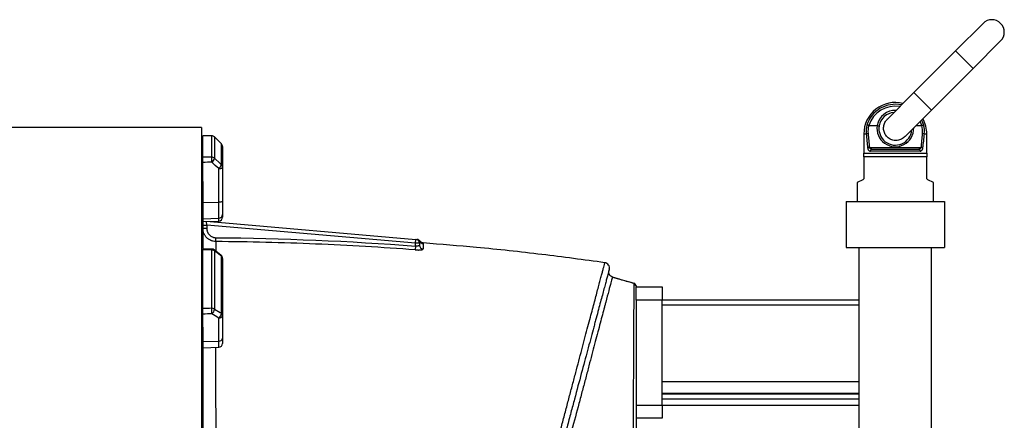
# Model space of a CAD drawing. Header units: millimetres. Extents: x 349 to 3491, y 673 to 2898.
# Tile 15 of 15: x 2706 to 3456, y 1942 to 2247. Entities that reach past the tile are written whole.
import ezdxf

# ---------------------------------------------------------------- set-up
doc = ezdxf.new("R2010")
doc.units = ezdxf.units.MM

msp = doc.modelspace()

# ---------------------------------------------------------------- linework, layer by layer
at = {"color": 7, "linetype": 'Continuous', "lineweight": 25}
for p, q in [((3439.4, 2244.24), (3418.54, 2223.38)), ((3431.97, 2209.94), (3452.83, 2230.8)), ((3418.54, 2223.38), (3386.72, 2191.56)), ((3400.15, 2178.12), (3431.97, 2209.94)), ((3386.72, 2191.56), (3366.55, 2171.39)), ((3379.99, 2157.96), (3400.15, 2178.12)), ((2844.08, 2164.98), (1160.08, 2164.98)), ((2844.08, 2164.98), (2844.08, 1381.98)), ((3352.38, 2166.48), (3358.75, 2166.48)), ((3388.51, 2166.48), (3392.77, 2166.48)), ((2845.08, 2142.22), (2845.08, 2158.59)), ((2851.83, 2142.3), (2851.83, 2158.55)), ((2859.19, 2152.53), (2853.94, 2157.73)), ((2853.96, 2157.69), (2853.96, 2141.47)), ((3348.58, 2159.98), (3348.58, 2145.48)), ((3396.58, 2145.48), (3396.58, 2159.98)), ((2844.08, 2150.4), (2845.08, 2150.4)), ((2859.2, 2136.61), (2859.2, 2152.49)), ((2860.08, 2150.4), (2860.08, 2134.61)), ((3348.58, 2145.48), (3396.58, 2145.48)), ((3352.83, 2149.7), (3392.32, 2149.7)), ((3391.59, 2146.98), (3353.57, 2146.98)), ((3354.76, 2148.48), (3390.4, 2148.48)), ((2845.08, 2123.81), (2845.08, 2138.37)), ((3396.58, 2142.48), (3348.58, 2142.48)), ((3348.58, 2142.48), (3348.58, 2126.41)), ((3396.58, 2126.41), (3396.58, 2142.48)), ((2844.08, 2134.61), (2845.08, 2134.61)), ((2857.18, 2107.96), (2857.18, 2133.58)), ((2860.08, 2134.61), (2860.08, 2108.98)), ((2844.08, 2125.91), (2845.08, 2124.97)), ((2845.08, 2123.81), (2845.08, 2072.95)), ((3347.75, 2125.07), (3343.58, 2122.98)), ((3343.58, 2122.98), (3343.58, 2108.48)), ((3401.58, 2122.98), (3397.41, 2125.07)), ((3401.58, 2108.48), (3401.58, 2122.98)), ((2845.08, 2107.81), (2857.18, 2107.96)), ((2857.18, 2095.79), (2857.18, 2107.96)), ((2860.08, 2108.98), (2860.08, 2098.63)), ((3335.08, 2108.48), (3335.08, 2073.48)), ((3335.08, 2108.48), (3410.08, 2108.48)), ((3410.08, 2108.48), (3410.08, 2073.48)), ((2845.08, 2095.39), (2857.18, 2095.79)), ((2845.08, 2093.25), (2857.18, 2093.67)), ((2850.54, 2093.44), (3007.34, 2079.72)), ((2860.08, 2098.63), (2860.08, 2096.67)), ((2845.08, 2090.64), (2848.08, 2090.64)), ((2845.08, 2088.13), (2848.08, 2088.13)), ((2848.08, 2090.64), (2848.08, 2088.13)), ((3007.08, 2076.73), (2848.08, 2090.64)), ((2855, 2078.06), (2855.02, 2081)), ((3007.08, 2076.73), (3007.34, 2079.72)), ((2845.08, 2027.04), (2845.08, 2071.78)), ((2851.83, 2027.22), (2851.83, 2071.62)), ((2858.93, 2067.56), (2853.69, 2071.69)), ((2853.96, 2070.95), (2853.96, 2026.65)), ((3007.08, 2074.64), (3006.86, 2071.71)), ((3007.08, 2074.64), (3007.08, 2076.73)), ((3010.08, 2076.73), (3007.08, 2076.73)), ((3010.08, 2076.73), (3010.08, 2075.33)), ((3335.08, 2073.48), (3410.08, 2073.48)), ((3345.08, 1680.77), (3345.08, 2073.48)), ((3400.08, 1669.24), (3400.08, 2073.48)), ((2844.08, 2065.2), (2845.08, 2065.2)), ((2859.2, 2023.42), (2859.2, 2066.82)), ((2860.08, 2065.2), (2860.08, 2022.05)), ((3157.17, 2051.06), (3173.54, 2046.42)), ((3173.54, 2046.42), (3175.08, 2044.17)), ((3175.08, 2043.96), (3175.08, 2043.66)), ((3175.08, 2043.48), (3195.08, 2043.48)), ((3175.08, 2033.48), (3175.08, 2043.48)), ((3195.08, 2043.48), (3195.08, 2033.48)), ((3195.08, 2033.48), (3175.08, 2033.48)), ((3345.08, 2033.48), (3195.08, 2033.48)), ((3195.08, 1953.48), (3195.08, 2033.48)), ((3195.08, 2029.79), (3345.08, 2029.79)), ((2844.08, 2022.05), (2845.08, 2022.05)), ((2845.08, 2012.84), (2845.08, 2022.8)), ((2857.18, 2002.22), (2857.18, 2019.75)), ((2860.08, 2022.05), (2860.08, 2004.52)), ((2844.08, 2016.1), (2845.08, 2015.45)), ((2845.08, 2012.84), (2845.08, 1907.36)), ((2860.08, 2004.52), (2860.08, 2000.52)), ((2845.08, 2001.9), (2857.18, 2002.22)), ((2845.08, 1997.1), (2857.18, 1997.52)), ((3195.08, 1971.42), (3345.08, 1971.42)), ((3195.08, 1962.61), (3345.08, 1962.61)), ((3195.08, 1962.16), (3345.08, 1962.16)), ((3195.08, 1958.16), (3345.08, 1958.16)), ((3175.08, 1953.48), (3195.08, 1953.48)), ((3195.08, 1953.48), (3195.08, 1943.48)), ((3195.08, 1953.48), (3345.08, 1953.48)), ((3195.08, 1943.48), (3175.08, 1943.48))]:
    msp.add_line(p, q, dxfattribs=at)
at = {"color": 1, "linetype": 'Continuous', "lineweight": 25}
for p, q in [((3418.54, 2223.38), (3431.97, 2209.94)), ((3386.72, 2191.56), (3400.15, 2178.12)), ((2851.85, 2158.6), (2851.83, 2158.55)), ((2853.95, 2157.73), (2853.96, 2157.69)), ((3348.58, 2159.98), (3350.46, 2159.98)), ((3394.69, 2159.98), (3396.58, 2159.98)), ((2859.19, 2152.53), (2859.2, 2152.49)), ((2848.08, 2090.64), (2847.84, 2093.35)), ((2857.18, 2093.67), (2857.18, 2095.79)), ((2857.18, 1997.52), (2857.18, 2002.22))]:
    msp.add_line(p, q, dxfattribs=at)
at = {"color": 1, "linetype": 'Continuous', "lineweight": 25, "flags": 128}
for points in [[(3392.77, 2166.48), (3391.73, 2169.09), (3391.53, 2169.5)], [(3392.58, 2170.55), (3393.14, 2169.43), (3394.17, 2166.76)]]:
    msp.add_lwpolyline(points, dxfattribs=at)
at = {"color": 7, "linetype": 'Continuous', "lineweight": 25, "flags": 128}
for points in [[(2851.85, 2158.6), (2850.13, 2158.61), (2844.95, 2158.64)], [(2859.2, 2152.49), (2854.96, 2156.69), (2853.96, 2157.69)], [(2857.18, 2133.58), (2854.5, 2136.07), (2851.94, 2138.45)], [(2853.96, 2141.47), (2858.2, 2137.54), (2859.2, 2136.61)], [(2857.18, 2133.58), (2857.75, 2133.61), (2858.3, 2133.67), (2858.8, 2133.77), (2859.24, 2133.89), (2859.59, 2134.05), (2859.86, 2134.22), (2860.02, 2134.41), (2860.08, 2134.61)], [(2860.08, 2108.98), (2860.02, 2108.78), (2859.86, 2108.6), (2859.59, 2108.42), (2859.24, 2108.27), (2858.8, 2108.14), (2858.3, 2108.04), (2857.75, 2107.98), (2857.18, 2107.96)], [(2851.9, 2072.34), (2850.18, 2072.38), (2845, 2072.49)], [(2859.2, 2066.82), (2854.96, 2070.16), (2853.96, 2070.95)], [(2853.96, 2026.65), (2858.2, 2024.04), (2859.2, 2023.42)], [(2857.18, 2019.75), (2854.5, 2021.4), (2851.94, 2022.98)]]:
    msp.add_lwpolyline(points, dxfattribs=at)
at = {"color": 7, "linetype": 'Continuous', "lineweight": 25}
for centre, radius, start, end in [((3446.12, 2237.52), 9.5, 315, 135), ((3372.58, 2159.98), 24, 75.90956, 180), ((3372.58, 2163.98), 12.5, 94.4642, 170.31383), ((3372.58, 2159.98), 24, 0, 28.86019), ((3371.78, 2161.73), 21.39, 166.39173, 184.68092), ((3351.99, 2156.06), 4.21, 92.04982, 111.35324), ((3371.83, 2161.91), 20.06, 166.77813, 184.68116), ((3372.58, 2163.98), 12.5, 170.31383, 355.5358), ((3373.32, 2161.91), 20.06, 355.31884, 13.22187), ((3393.16, 2156.06), 4.21, 68.64676, 87.95018), ((3373.37, 2161.73), 21.39, 355.31908, 13.60827), ((2851.84, 2155.52), 3.03, 45.58721, 90.08001), ((2851.83, 2155.6), 3, 45.25506, 89.6388), ((2857.08, 2150.4), 3, 0, 45.25438), ((2857.15, 2150.4), 2.93, 0.08463, 45.59477), ((3353.18, 2144.95), 4.75, 94.1261, 110.41774), ((3354.93, 2147.12), 1.37, 97.39221, 185.84863), ((3390.22, 2147.12), 1.37, 354.15137, 82.60779), ((3391.98, 2144.95), 4.75, 69.58226, 85.8739), ((2797.83, 2138.9), 54.12, 359.51693, 3.59725), ((2851.85, 2139.2), 3.09, 47.09712, 90.27007), ((2848.18, 2143.14), 6.01, 308.7079, 343.89293), ((2853.42, 2138.27), 6.01, 308.70103, 343.90692), ((2857.33, 2134.59), 2.75, 0.32175, 47.13883), ((2857.16, 2098.71), 2.92, 270.41432, 358.4735), ((2857.08, 2096.67), 3, 272, 360), ((3007.08, 2076.73), 3, 0, 85), ((3007.78, 2076.67), 3, 27.90418, 84.99427), ((3008.08, 2076.65), 3, 33.7419, 84.99895), ((3013.08, 2079.49), 3, 208.06113, 265.63764), ((2851.89, 2068.1), 3.52, 54.10029, 90.88517), ((2851.83, 2069.34), 3, 51.73727, 88.70342), ((3013.05, 2075.35), 2.97, 180.42071, 266.11559), ((2857.08, 2065.2), 3, 360, 51.73662), ((2858.02, 2065.13), 2.06, 1.99694, 55.11176), ((3150.81, 2058), 4, 344.8665, 81.94522), ((2743.55, 2022.43), 108.39, 0.29277, 2.53553), ((2851.91, 2023.27), 3.96, 58.85642, 91.08881), ((2849.23, 2026.86), 4.73, 304.94144, 357.50322), ((2854.47, 2023.63), 4.73, 304.93893, 357.51793), ((2857.41, 2022.43), 2.69, 265.08211, 351.76517), ((2858.38, 2021.93), 1.7, 3.90208, 61.22795), ((2857.41, 2004.9), 2.69, 265.08211, 351.76517), ((2857.08, 2000.52), 3, 272, 0)]:
    msp.add_arc(centre, radius, start, end, dxfattribs=at)
at = {"color": 1, "linetype": 'Continuous', "lineweight": 25}
for centre, radius, start, end in [((3372.58, 2159.98), 22.63, 78.01405, 162.5663), ((3372.58, 2159.98), 21.21, 80.53271, 162.15681), ((3372.58, 2163.98), 14, 87.73211, 169.73032), ((3372.58, 2164.27), 14, 170.90214, 1.1294), ((2855.02, 2071.68), 3.19, 168.1111, 181.03627), ((2853.11, 2071.07), 0.854, 352.21491, 46.98308), ((2858.35, 2066.93), 0.854, 352.17907, 47.03426)]:
    msp.add_arc(centre, radius, start, end, dxfattribs=at)
at = {"color": 7, "linetype": 'Continuous', "lineweight": 25}
for centre, major_axis, ratio, start_param, end_param in [((3372.58, 2205.2), (0, 115.71), 0.194444, 1.969536, 2.071025), ((3372.58, 2205.2), (0, 115.71), 0.194444, 4.212161, 4.313649), ((2774.12, 1773.48), (11125.18, -68.07), 0.034655, 1.564022, 1.56463), ((3372.58, 2204.91), (0, 115.71), 0.207407, 1.969536, 2.071025), ((3372.58, 2204.91), (0, 115.71), 0.207407, 4.212161, 4.313649), ((2774.12, 1773.48), (11125.18, 134.05), 0.033063, 1.563412, 1.564019), ((2774.22, 1772.46), (11125.18, 133.02), 0.03281, 1.563418, 1.564035), ((2774.12, 1773.48), (11125.18, -251.83), 0.026944, 1.56442, 1.565028), ((2774.12, 1773.48), (11125.18, 300.06), 0.022604, 1.563201, 1.563808), ((2774.22, 1771.19), (11125.18, 297.76), 0.022431, 1.56321, 1.563827)]:
    msp.add_ellipse(centre, major_axis=major_axis, ratio=ratio, start_param=start_param, end_param=end_param, dxfattribs=at)
for points, knots in [([(3366.37, 2157.78), (3365.7, 2158.6), (3364.36, 2160.23), (3363.52, 2163.36), (3363.7, 2166.56), (3364.78, 2169.43), (3366.12, 2170.81), (3366.71, 2171.41)], [0, 0, 0, 0, 0.206991, 0.413933, 0.622304, 0.834425, 1, 1, 1, 1]), ([(3352.31, 2166.49), (3352.16, 2166.53), (3352.02, 2166.57), (3351.75, 2166.63), (3351.62, 2166.66), (3351.39, 2166.71), (3351.29, 2166.73), (3351.11, 2166.75), (3351.04, 2166.76), (3350.99, 2166.76)], [0, 0, 0, 0, 0.25, 0.25, 0.5, 0.5, 0.75, 0.75, 1, 1, 1, 1]), ([(3358.8, 2166.48), (3358.9, 2166.46), (3359, 2166.44), (3359.18, 2166.41), (3359.28, 2166.39), (3359.46, 2166.35), (3359.54, 2166.33), (3359.7, 2166.3), (3359.77, 2166.28), (3359.97, 2166.22), (3360.08, 2166.19), (3360.22, 2166.13), (3360.26, 2166.1), (3360.26, 2166.09)], [0, 0, 0, 0, 0.125, 0.125, 0.25, 0.25, 0.375, 0.375, 0.5, 0.5, 0.75, 0.75, 1, 1, 1, 1]), ([(3392.85, 2166.49), (3392.99, 2166.53), (3393.13, 2166.57), (3393.4, 2166.63), (3393.53, 2166.66), (3393.76, 2166.71), (3393.87, 2166.73), (3394.04, 2166.75), (3394.11, 2166.76), (3394.17, 2166.76)], [0, 0, 0, 0, 0.25, 0.25, 0.5, 0.5, 0.75, 0.75, 1, 1, 1, 1]), ([(3380.05, 2158.04), (3379.18, 2157.3), (3377.45, 2155.83), (3374.12, 2154.91), (3370.8, 2155.11), (3368.14, 2156.22), (3366.86, 2157.35), (3366.37, 2157.78)], [0, 0, 0, 0, 0.2229663, 0.4454311, 0.6617475, 0.8729028, 1, 1, 1, 1]), ([(3351.52, 2149.41), (3351.54, 2149.21), (3351.57, 2149.02), (3351.66, 2148.66), (3351.72, 2148.49), (3351.84, 2148.18), (3351.91, 2148.04), (3352.07, 2147.78), (3352.16, 2147.66), (3352.34, 2147.46), (3352.44, 2147.38), (3352.65, 2147.23), (3352.76, 2147.17), (3353.09, 2147.03), (3353.32, 2146.98), (3353.57, 2146.98)], [0, 0, 0, 0, 0.125, 0.125, 0.25, 0.25, 0.375, 0.375, 0.5, 0.5, 0.625, 0.625, 0.75, 0.75, 1, 1, 1, 1]), ([(3354.76, 2148.48), (3354.55, 2148.48), (3354.36, 2148.5), (3353.97, 2148.58), (3353.78, 2148.64), (3353.43, 2148.82), (3353.27, 2148.94), (3353.06, 2149.18), (3353, 2149.27), (3352.9, 2149.47), (3352.86, 2149.58), (3352.83, 2149.7)], [0, 0, 0, 0, 0.25, 0.25, 0.5, 0.5, 0.75, 0.75, 0.875, 0.875, 1, 1, 1, 1]), ([(3392.32, 2149.7), (3392.3, 2149.58), (3392.26, 2149.47), (3392.16, 2149.27), (3392.09, 2149.18), (3391.89, 2148.94), (3391.73, 2148.82), (3391.38, 2148.64), (3391.19, 2148.58), (3390.8, 2148.5), (3390.6, 2148.48), (3390.4, 2148.48)], [0, 0, 0, 0, 0.125, 0.125, 0.25, 0.25, 0.5, 0.5, 0.75, 0.75, 1, 1, 1, 1]), ([(3391.59, 2146.98), (3391.83, 2146.98), (3392.07, 2147.03), (3392.51, 2147.22), (3392.72, 2147.36), (3393, 2147.67), (3393.08, 2147.78), (3393.24, 2148.04), (3393.31, 2148.18), (3393.44, 2148.5), (3393.49, 2148.67), (3393.58, 2149.02), (3393.61, 2149.21), (3393.64, 2149.41)], [0, 0, 0, 0, 0.25, 0.25, 0.5, 0.5, 0.625, 0.625, 0.75, 0.75, 0.875, 0.875, 1, 1, 1, 1]), ([(2845.08, 2138.37), (2845.08, 2138.55), (2845.08, 2138.74), (2845.08, 2139.13), (2845.08, 2139.33), (2845.08, 2139.73), (2845.08, 2139.92), (2845.08, 2140.3), (2845.08, 2140.49), (2845.08, 2140.85), (2845.08, 2141.01), (2845.08, 2141.33), (2845.08, 2141.48), (2845.08, 2141.74), (2845.08, 2141.86), (2845.08, 2142.07), (2845.08, 2142.15), (2845.08, 2142.22)], [0, 0, 0, 0, 0.125, 0.125, 0.25, 0.25, 0.375, 0.375, 0.5, 0.5, 0.625, 0.625, 0.75, 0.75, 0.875, 0.875, 1, 1, 1, 1]), ([(3348.58, 2126.41), (3348.58, 2126.32), (3348.57, 2126.23), (3348.54, 2126.05), (3348.51, 2125.97), (3348.46, 2125.82), (3348.43, 2125.75), (3348.35, 2125.62), (3348.32, 2125.56), (3348.19, 2125.4), (3348.11, 2125.31), (3347.93, 2125.17), (3347.84, 2125.11), (3347.75, 2125.07)], [0, 0, 0, 0, 0.125, 0.125, 0.25, 0.25, 0.375, 0.375, 0.5, 0.5, 0.75, 0.75, 1, 1, 1, 1]), ([(3397.41, 2125.07), (3397.32, 2125.11), (3397.23, 2125.17), (3397.05, 2125.31), (3396.96, 2125.4), (3396.8, 2125.61), (3396.73, 2125.74), (3396.61, 2126.04), (3396.58, 2126.22), (3396.58, 2126.41)], [0, 0, 0, 0, 0.25, 0.25, 0.5, 0.5, 0.75, 0.75, 1, 1, 1, 1]), ([(2855, 2078.06), (2854.34, 2078.06), (2853.69, 2078.13), (2852.73, 2078.33), (2852.42, 2078.41), (2851.79, 2078.61), (2851.48, 2078.72), (2850.58, 2079.11), (2850.01, 2079.42), (2849.2, 2079.97), (2848.94, 2080.17), (2848.43, 2080.59), (2848.19, 2080.81), (2847.51, 2081.51), (2847.1, 2082.02), (2846.56, 2082.84), (2846.39, 2083.12), (2846.09, 2083.7), (2845.81, 2084.29), (2845.6, 2084.9), (2845.41, 2085.53), (2845.33, 2085.85), (2845.14, 2086.82), (2845.08, 2087.47), (2845.08, 2088.13)], [0, 0, 0, 0, 0.125, 0.125, 0.1875, 0.1875, 0.25, 0.25, 0.375, 0.375, 0.4375, 0.4375, 0.5, 0.5, 0.625, 0.625, 0.6875, 0.6875, 0.75, 0.8125, 0.8125, 0.875, 0.875, 1, 1, 1, 1]), ([(2848.08, 2088.13), (2848.08, 2087.66), (2848.12, 2087.2), (2848.25, 2086.52), (2848.31, 2086.3), (2848.44, 2085.86), (2848.51, 2085.64), (2848.77, 2085), (2848.98, 2084.59), (2849.49, 2083.82), (2849.77, 2083.46), (2850.25, 2082.96), (2850.42, 2082.81), (2850.77, 2082.51), (2850.95, 2082.37), (2851.52, 2081.98), (2851.92, 2081.75), (2852.55, 2081.48), (2852.77, 2081.4), (2853.21, 2081.26), (2853.43, 2081.2), (2854.1, 2081.06), (2854.56, 2081.01), (2855.02, 2081)], [0, 0, 0, 0, 0.125, 0.125, 0.1875, 0.1875, 0.25, 0.25, 0.375, 0.375, 0.5, 0.5, 0.5625, 0.5625, 0.625, 0.625, 0.75, 0.75, 0.8125, 0.8125, 0.875, 0.875, 1, 1, 1, 1]), ([(3006.86, 2071.71), (2994.22, 2072.66), (2981.58, 2073.51), (2956.28, 2075), (2943.63, 2075.63), (2905.67, 2077.22), (2880.34, 2077.85), (2855, 2078.06)], [0, 0, 0, 0, 0.25, 0.25, 0.5, 0.5, 1, 1, 1, 1]), ([(3010.43, 2078.08), (3010.35, 2077.95), (3010.27, 2077.77), (3010.13, 2077.33), (3010.08, 2077.06), (3010.08, 2076.73)], [0, 0, 0, 0, 0.5, 0.5, 1, 1, 1, 1]), ([(3012.8, 2077.07), (3012.75, 2077.07), (3012.43, 2077.05), (3011.88, 2077.25), (3011.26, 2077.6), (3010.82, 2078), (3010.66, 2078.22), (3010.59, 2078.33)], [0, 0, 0, 0, 0.044856, 0.327366, 0.578057, 0.808711, 1, 1, 1, 1]), ([(2845.08, 2071.78), (2845.08, 2071.96), (2845.08, 2072.34), (2845.08, 2072.54), (2845.08, 2072.48), (2845.08, 2072.48)], [0, 0, 0, 0, 0.4790737, 0.958152, 1, 1, 1, 1]), ([(3006.86, 2071.71), (3007.25, 2071.68), (3007.64, 2071.66), (3008.42, 2071.63), (3008.79, 2071.62), (3009.34, 2071.62), (3009.51, 2071.63), (3009.86, 2071.64), (3010.03, 2071.65), (3010.52, 2071.67), (3010.82, 2071.7), (3011.38, 2071.76), (3011.63, 2071.8), (3012.06, 2071.89), (3012.25, 2071.95), (3012.47, 2072.03), (3012.54, 2072.06), (3012.65, 2072.12), (3012.7, 2072.15), (3012.81, 2072.25), (3012.85, 2072.32), (3012.85, 2072.39)], [0, 0, 0, 0, 0.125, 0.125, 0.25, 0.25, 0.3125, 0.3125, 0.375, 0.375, 0.5, 0.5, 0.625, 0.625, 0.75, 0.75, 0.8125, 0.8125, 0.875, 0.875, 1, 1, 1, 1]), ([(3010.08, 2075.33), (3010.08, 2075.26), (3010.06, 2075.19), (3009.99, 2075.07), (3009.93, 2075.01), (3009.79, 2074.89), (3009.7, 2074.84), (3009.49, 2074.75), (3009.37, 2074.71), (3009.09, 2074.64), (3008.94, 2074.61), (3008.61, 2074.57), (3008.43, 2074.56), (3008.06, 2074.55), (3007.87, 2074.56), (3007.48, 2074.59), (3007.28, 2074.61), (3007.08, 2074.64)], [0, 0, 0, 0, 0.125, 0.125, 0.25, 0.25, 0.375, 0.375, 0.5, 0.5, 0.625, 0.625, 0.75, 0.75, 0.875, 0.875, 1, 1, 1, 1]), ([(3151.36, 2061.94), (3135.37, 2064.1), (3102.8, 2068.49), (3056.59, 2073.47), (3026.35, 2075.88), (3012.79, 2076.97)], [0, 0, 0, 0, 0.347297, 0.707294, 1, 1, 1, 1]), ([(3154.67, 2056.97), (3154.67, 2056.97), (3154.55, 2056.52), (3154.07, 2054.74), (3153.72, 2053.41), (3153.12, 2051.19), (3153, 2050.72), (3152.73, 2049.73), (3152.59, 2049.2), (3152.15, 2047.56), (3151.83, 2046.36), (3150.78, 2042.46), (3149.98, 2039.45), (3148.16, 2032.66), (3147.14, 2028.87), (3145.46, 2022.6), (3144.87, 2020.4), (3143.95, 2016.97), (3143.64, 2015.8), (3143, 2013.4), (3142.67, 2012.19), (3141.02, 2006), (3139.6, 2000.73), (3136.62, 1989.6), (3135.05, 1983.72), (3131.74, 1971.38), (3130, 1964.91), (3127.28, 1954.76), (3126.36, 1951.3), (3124.94, 1945.99), (3124.46, 1944.2), (3123.49, 1940.61), (3123.01, 1938.8), (3120.57, 1929.7), (3118.57, 1922.23), (3114.46, 1906.91), (3112.36, 1899.06), (3108.06, 1882.99), (3105.85, 1874.78), (3103.04, 1864.26), (3102.47, 1862.15), (3101.33, 1857.89), (3100.76, 1855.76), (3099.04, 1849.36), (3097.89, 1845.07), (3094.43, 1832.16), (3092.11, 1823.49), (3087.43, 1806.01), (3085.07, 1797.2), (3081.5, 1783.89), (3080.31, 1779.44), (3078.51, 1772.73), (3077.91, 1770.5), (3076.71, 1766.01), (3076.11, 1763.76), (3073.09, 1752.51), (3070.7, 1743.59), (3065.96, 1725.9), (3063.61, 1717.13), (3058.95, 1699.74), (3056.64, 1691.11), (3053.2, 1678.28), (3052.06, 1674.02), (3050.36, 1667.66), (3049.79, 1665.55), (3048.66, 1661.33), (3048.1, 1659.23), (3045.3, 1648.8), (3043.12, 1640.65), (3038.86, 1624.75), (3036.78, 1616.99), (3032.73, 1601.86), (3030.75, 1594.49), (3028.35, 1585.52), (3027.87, 1583.74), (3026.92, 1580.2), (3026.45, 1578.45), (3025.05, 1573.23), (3024.14, 1569.83), (3021.47, 1559.85), (3019.77, 1553.5), (3016.53, 1541.4), (3014.98, 1535.65), (3012.8, 1527.48), (3012.09, 1524.84), (3011.06, 1520.99), (3010.72, 1519.73), (3010.05, 1517.24), (3009.72, 1516.02), (3008.12, 1510.03), (3006.94, 1505.63), (3004.8, 1497.63), (3003.83, 1494.02), (3002.11, 1487.6), (3001.36, 1484.79), (3000.55, 1481.79), (3000.4, 1481.22), (3000.11, 1480.13), (2999.97, 1479.61), (2999.58, 1478.14), (2999.34, 1477.28), (2999.14, 1476.53)], [0, 0, 0, 0, 0.03125, 0.03125, 0.0625, 0.0625, 0.070312, 0.070312, 0.078125, 0.078125, 0.09375, 0.09375, 0.125, 0.125, 0.15625, 0.15625, 0.171875, 0.171875, 0.179687, 0.179687, 0.1875, 0.1875, 0.21875, 0.21875, 0.25, 0.25, 0.28125, 0.28125, 0.296875, 0.296875, 0.304687, 0.304687, 0.3125, 0.3125, 0.34375, 0.34375, 0.375, 0.375, 0.40625, 0.40625, 0.414062, 0.414062, 0.421875, 0.421875, 0.4375, 0.4375, 0.46875, 0.46875, 0.5, 0.5, 0.515625, 0.515625, 0.523437, 0.523437, 0.53125, 0.53125, 0.5625, 0.5625, 0.59375, 0.59375, 0.625, 0.625, 0.640625, 0.640625, 0.648437, 0.648437, 0.65625, 0.65625, 0.6875, 0.6875, 0.71875, 0.71875, 0.75, 0.75, 0.757812, 0.757812, 0.765625, 0.765625, 0.78125, 0.78125, 0.8125, 0.8125, 0.84375, 0.84375, 0.859375, 0.859375, 0.867187, 0.867187, 0.875, 0.875, 0.90625, 0.90625, 0.9375, 0.9375, 0.96875, 0.96875, 0.976562, 0.976562, 0.984375, 0.984375, 1, 1, 1, 1]), ([(3157.17, 2051.09), (3156.68, 2051.29), (3155.72, 2051.69), (3154.71, 2052.92), (3154.17, 2054.42), (3154.33, 2055.46), (3154.4, 2055.97)], [0, 0, 0, 0, 0.250018, 0.500023, 0.750017, 1, 1, 1, 1]), ([(3157.17, 2051.06), (3157.17, 2051.07), (3157.17, 2051.09), (3157.16, 2051.09), (3157.16, 2051.09), (3157.14, 2051.06), (3157.1, 2050.97), (3157.04, 2050.76), (3156.96, 2050.5), (3156.91, 2050.34), (3156.64, 2049.41), (3156.31, 2048.23), (3155.44, 2045.01), (3154.9, 2042.98), (3153.6, 2038.07), (3152.84, 2035.19), (3151.74, 2031.05), (3151.52, 2030.19), (3151.05, 2028.42), (3150.81, 2027.52), (3150.08, 2024.73), (3149.57, 2022.77), (3147.95, 2016.64), (3146.78, 2012.2), (3144.25, 2002.59), (3142.89, 1997.44), (3140.7, 1989.17), (3139.95, 1986.32), (3138.39, 1980.45), (3137.59, 1977.42), (3136.35, 1972.73), (3135.93, 1971.15), (3135.08, 1967.96), (3134.66, 1966.35), (3133.36, 1961.48), (3132.48, 1958.18), (3129.8, 1948.13), (3127.95, 1941.22), (3124.13, 1926.98), (3122.15, 1919.65), (3118.09, 1904.59), (3116, 1896.84), (3113.31, 1886.9), (3112.77, 1884.9), (3111.69, 1880.9), (3111.15, 1878.89), (3109.51, 1872.85), (3108.41, 1868.8), (3105.1, 1856.58), (3102.87, 1848.34), (3098.35, 1831.68), (3096.07, 1823.26), (3092.6, 1810.49), (3091.44, 1806.21), (3089.69, 1799.76), (3089.1, 1797.6), (3087.92, 1793.28), (3087.34, 1791.11), (3084.39, 1780.25), (3082.04, 1771.61), (3077.36, 1754.37), (3075.04, 1745.79), (3070.42, 1728.68), (3068.12, 1720.15), (3064.69, 1707.42), (3063.55, 1703.18), (3061.84, 1696.84), (3061.27, 1694.72), (3060.14, 1690.5), (3059.57, 1688.4), (3056.75, 1677.92), (3054.54, 1669.7), (3050.2, 1653.57), (3048.07, 1645.65), (3043.89, 1630.13), (3041.84, 1622.52), (3038.82, 1611.35), (3037.82, 1607.66), (3036.34, 1602.19), (3035.85, 1600.38), (3034.88, 1596.78), (3034.39, 1594.99), (3032, 1586.16), (3030.14, 1579.35), (3026.57, 1566.25), (3024.85, 1559.95), (3021.55, 1547.87), (3019.97, 1542.08), (3018.08, 1535.16), (3017.71, 1533.79), (3016.97, 1531.09), (3016.61, 1529.76), (3015.54, 1525.82), (3014.84, 1523.28), (3012.84, 1515.9), (3011.59, 1511.3), (3009.85, 1504.89), (3009.29, 1502.83), (3008.22, 1498.89), (3007.71, 1497.02), (3006.99, 1494.37), (3006.76, 1493.51), (3006.31, 1491.85), (3006.09, 1491.05), (3005.46, 1488.72), (3005.07, 1487.28), (3004.54, 1485.3), (3004.37, 1484.67), (3004.04, 1483.46), (3003.89, 1482.88), (3003.45, 1481.25), (3003.19, 1480.27), (3002.96, 1479.42)], [0, 0, 0, 0, 0.003906, 0.003906, 0.007813, 0.007813, 0.015625, 0.023438, 0.023438, 0.03125, 0.03125, 0.0625, 0.0625, 0.09375, 0.09375, 0.125, 0.125, 0.132813, 0.132813, 0.140625, 0.140625, 0.15625, 0.15625, 0.1875, 0.1875, 0.21875, 0.21875, 0.234375, 0.234375, 0.25, 0.25, 0.257813, 0.257813, 0.265625, 0.265625, 0.28125, 0.28125, 0.3125, 0.3125, 0.34375, 0.34375, 0.375, 0.375, 0.382813, 0.382813, 0.390625, 0.390625, 0.40625, 0.40625, 0.4375, 0.4375, 0.46875, 0.46875, 0.484375, 0.484375, 0.492188, 0.492188, 0.5, 0.5, 0.53125, 0.53125, 0.5625, 0.5625, 0.59375, 0.59375, 0.609375, 0.609375, 0.617187, 0.617187, 0.625, 0.625, 0.65625, 0.65625, 0.6875, 0.6875, 0.71875, 0.71875, 0.734375, 0.734375, 0.742187, 0.742187, 0.75, 0.75, 0.78125, 0.78125, 0.8125, 0.8125, 0.84375, 0.84375, 0.851562, 0.851562, 0.859375, 0.859375, 0.875, 0.875, 0.90625, 0.90625, 0.921875, 0.921875, 0.9375, 0.9375, 0.945313, 0.945313, 0.953125, 0.953125, 0.96875, 0.96875, 0.976563, 0.976563, 0.984375, 0.984375, 1, 1, 1, 1]), ([(3173.59, 2046.08), (3170.49, 2046.98), (3164.98, 2048.57), (3159.48, 2050.16), (3157.07, 2050.86)], [0, 0, 0, 0, 0.56269, 1, 1, 1, 1]), ([(3173.58, 1500.53), (3173.57, 1500.64), (3173.57, 1500.87), (3173.56, 1502.69), (3173.54, 1505.58), (3173.52, 1509.63), (3173.49, 1514.83), (3173.46, 1521.14), (3173.43, 1528.53), (3173.41, 1536.93), (3173.39, 1546.34), (3173.37, 1556.75), (3173.37, 1568.11), (3173.36, 1580.33), (3173.36, 1593.32), (3173.34, 1607.09), (3173.32, 1621.62), (3173.29, 1636.83), (3173.26, 1652.61), (3173.23, 1668.85), (3173.19, 1685.53), (3173.16, 1702.64), (3173.13, 1720.09), (3173.1, 1737.74), (3173.09, 1755.49), (3173.08, 1773.29), (3173.08, 1791.14), (3173.08, 1808.96), (3173.09, 1826.63), (3173.09, 1844.01), (3173.1, 1861.05), (3173.1, 1877.76), (3173.11, 1894.08), (3173.13, 1909.88), (3173.15, 1925.05), (3173.17, 1939.54), (3173.2, 1953.34), (3173.24, 1966.43), (3173.29, 1978.7), (3173.34, 1990.06), (3173.39, 2000.46), (3173.44, 2009.9), (3173.48, 2018.36), (3173.52, 2025.77), (3173.55, 2032.09), (3173.57, 2037.27), (3173.59, 2041.35), (3173.59, 2044.21), (3173.58, 2045.74), (3173.56, 2045.94), (3173.56, 2045.98)], [0, 0, 0, 0, 0.021258, 0.042367, 0.063421, 0.084512, 0.105725, 0.127019, 0.148163, 0.169238, 0.190328, 0.21153, 0.232837, 0.253994, 0.27507, 0.296147, 0.31732, 0.338627, 0.359819, 0.380912, 0.401992, 0.423151, 0.444452, 0.465669, 0.486764, 0.507839, 0.528974, 0.550261, 0.571509, 0.592615, 0.613685, 0.634806, 0.656066, 0.677338, 0.698464, 0.719537, 0.74064, 0.761874, 0.783163, 0.804304, 0.825373, 0.846465, 0.867664, 0.888964, 0.910121, 0.931192, 0.952269, 0.973441, 0.99477, 1, 1, 1, 1]), ([(3175.08, 2044.09), (3174.82, 2044.47), (3174.32, 2045.21), (3173.81, 2045.96), (3173.55, 2046.33)], [0, 0, 0, 0, 0.500023, 1, 1, 1, 1]), ([(3175.08, 2033.31), (3175.08, 2032.18), (3175.08, 2029.39), (3175.08, 2023.67), (3175.08, 2016.37), (3175.08, 2007.97), (3175.08, 1998.57), (3175.08, 1988.21), (3175.08, 1976.94), (3175.08, 1964.8), (3175.08, 1951.86), (3175.08, 1938.16), (3175.08, 1923.75), (3175.08, 1908.68), (3175.08, 1893.01), (3175.08, 1876.87), (3175.08, 1860.31), (3175.08, 1843.41), (3175.08, 1826.19), (3175.08, 1808.71), (3175.08, 1791.04), (3175.08, 1773.3), (3175.08, 1755.6), (3175.08, 1738), (3175.08, 1720.55), (3175.08, 1703.3), (3175.08, 1686.33), (3175.08, 1669.73), (3175.08, 1653.57), (3175.08, 1637.92), (3175.08, 1622.88), (3175.08, 1608.5), (3175.08, 1594.85), (3175.08, 1581.94), (3175.08, 1569.83), (3175.08, 1558.56), (3175.08, 1548.24), (3175.08, 1538.89), (3175.08, 1530.55), (3175.08, 1523.27), (3175.08, 1517.57), (3175.08, 1514.78), (3175.08, 1513.66)], [0, 0, 0, 0, 0.0173325, 0.0427025, 0.0681496, 0.0935577, 0.1190372, 0.1444463, 0.1698155, 0.195254, 0.220652, 0.2459855, 0.2713623, 0.29687, 0.3223012, 0.3477657, 0.3731018, 0.398388, 0.4237316, 0.4491963, 0.4746313, 0.5001472, 0.5255339, 0.5508573, 0.5762249, 0.6016709, 0.627055, 0.6524866, 0.6779628, 0.7033679, 0.7288123, 0.7541762, 0.7794755, 0.8048194, 0.8303074, 0.8557451, 0.8812421, 0.9065866, 0.9318832, 0.9572396, 0.9827025, 1, 1, 1, 1]), ([(2845.08, 2022.8), (2845.08, 2022.93), (2845.08, 2023.07), (2845.08, 2023.37), (2845.08, 2023.54), (2845.08, 2023.89), (2845.08, 2024.07), (2845.08, 2024.45), (2845.08, 2024.65), (2845.08, 2025.04), (2845.08, 2025.24), (2845.08, 2025.63), (2845.08, 2025.82), (2845.08, 2026.2), (2845.08, 2026.38), (2845.08, 2026.73), (2845.08, 2026.89), (2845.08, 2027.04)], [0, 0, 0, 0, 0.125, 0.125, 0.25, 0.25, 0.375, 0.375, 0.5, 0.5, 0.625, 0.625, 0.75, 0.75, 0.875, 0.875, 1, 1, 1, 1])]:
    msp.add_open_spline(points, degree=3, knots=knots, dxfattribs=at)
for points in [[(3352.38, 2166.48), (3352.36, 2166.48), (3352.33, 2166.49), (3352.31, 2166.49)], [(3358.75, 2166.48), (3358.77, 2166.48), (3358.79, 2166.48), (3358.8, 2166.48)], [(3392.85, 2166.49), (3392.82, 2166.49), (3392.8, 2166.48), (3392.77, 2166.48)], [(3348.58, 2142.48), (3348.58, 2143.62), (3348.58, 2144.65), (3348.58, 2145.48)], [(3396.58, 2145.48), (3396.58, 2144.64), (3396.58, 2143.61), (3396.58, 2142.48)], [(2855.02, 2081), (2905.78, 2080.59), (2956.46, 2078.47), (3007.08, 2074.64)], [(3012.85, 2076.5), (3012.85, 2075.79), (3012.85, 2074.42), (3012.85, 2072.39)]]:
    msp.add_open_spline(points, degree=3, dxfattribs=at)
at = {"color": 1, "linetype": 'Continuous', "lineweight": 25}
for points, knots in [([(2855, 2078.06), (2854.99, 2076.95), (2854.98, 2074.89), (2854.97, 2072.02), (2854.96, 2070.69)], [0, 0, 0, 0, 0.5377688, 1, 1, 1, 1]), ([(3010.53, 2078.29), (3010.54, 2078.3), (3010.56, 2078.36), (3010.48, 2078.19), (3010.43, 2078.08)], [0, 0, 0, 0, 0.324968, 1, 1, 1, 1]), ([(3012.8, 2077.02), (3012.81, 2076.98), (3012.83, 2076.93), (3012.84, 2076.58), (3012.85, 2076.5)], [0, 0, 0, 0, 0.75006, 1, 1, 1, 1]), ([(2994.76, 1470.84), (2994.84, 1471.16), (2995.02, 1471.81), (2995.38, 1473.18), (2995.84, 1474.89), (2996.43, 1477.09), (2997.16, 1479.86), (2998.08, 1483.29), (2999.12, 1487.2), (3000.29, 1491.63), (3001.6, 1496.56), (3003.05, 1502.01), (3004.62, 1507.93), (3006.28, 1514.19), (3008.02, 1520.75), (3009.83, 1527.57), (3011.74, 1534.77), (3013.76, 1542.38), (3015.88, 1550.38), (3018.11, 1558.79), (3020.43, 1567.53), (3022.86, 1576.7), (3025.39, 1586.27), (3028.04, 1596.25), (3030.76, 1606.54), (3033.58, 1617.18), (3036.49, 1628.14), (3039.48, 1639.43), (3042.54, 1650.98), (3045.66, 1662.75), (3048.83, 1674.71), (3052.05, 1686.88), (3055.32, 1699.21), (3058.65, 1711.79), (3062.04, 1724.57), (3065.48, 1737.57), (3068.95, 1750.65), (3072.35, 1763.52), (3075.69, 1776.11), (3078.94, 1788.42), (3082.2, 1800.73), (3085.47, 1813.09), (3088.74, 1825.45), (3092.01, 1837.83), (3095.26, 1850.1), (3098.43, 1862.1), (3101.52, 1873.77), (3104.52, 1885.14), (3107.48, 1896.34), (3110.41, 1907.42), (3113.3, 1918.33), (3116.14, 1929.07), (3118.91, 1939.55), (3121.6, 1949.74), (3124.21, 1959.59), (3126.72, 1969.11), (3129.15, 1978.28), (3131.5, 1987.16), (3133.76, 1995.69), (3135.93, 2003.86), (3137.97, 2011.59), (3139.85, 2018.68), (3141.56, 2025.12), (3143.11, 2030.97), (3144.55, 2036.36), (3145.86, 2041.31), (3147.06, 2045.79), (3148.12, 2049.79), (3149.04, 2053.24), (3149.84, 2056.26), (3150.5, 2058.74), (3151, 2060.58), (3151.31, 2061.74), (3151.35, 2061.89), (3151.37, 2061.96)], [0, 0, 0, 0, 0.01086, 0.021719, 0.032632, 0.043545, 0.056668, 0.06979, 0.083011, 0.096232, 0.109752, 0.123273, 0.136893, 0.150514, 0.163421, 0.176328, 0.189316, 0.202305, 0.215542, 0.228779, 0.242099, 0.255419, 0.269163, 0.282906, 0.29674, 0.310573, 0.324686, 0.338799, 0.353008, 0.367217, 0.381445, 0.395672, 0.410001, 0.424331, 0.438989, 0.453648, 0.468424, 0.4832, 0.49702, 0.510841, 0.524762, 0.538683, 0.552911, 0.567139, 0.581469, 0.5958, 0.609587, 0.623374, 0.637251, 0.651129, 0.665289, 0.679449, 0.693708, 0.707966, 0.722175, 0.736384, 0.750696, 0.765008, 0.779652, 0.794297, 0.80906, 0.823823, 0.837549, 0.851274, 0.865102, 0.87893, 0.89309, 0.907249, 0.921525, 0.935801, 0.951769, 0.967737, 0.983878, 1, 1, 1, 1]), ([(2854.83, 1997.44), (2854.83, 1995.13), (2854.82, 1988.78), (2854.83, 1977.71), (2854.83, 1964.34), (2854.85, 1950.47), (2854.86, 1935.91), (2854.88, 1921.07), (2854.89, 1910.81), (2854.9, 1905.86)], [0, 0, 0, 0, 0.0884893, 0.2438359, 0.3953723, 0.5470248, 0.6985601, 0.8545007, 1, 1, 1, 1])]:
    msp.add_open_spline(points, degree=3, knots=knots, dxfattribs=at)

doc.saveas('drawing.dxf')
